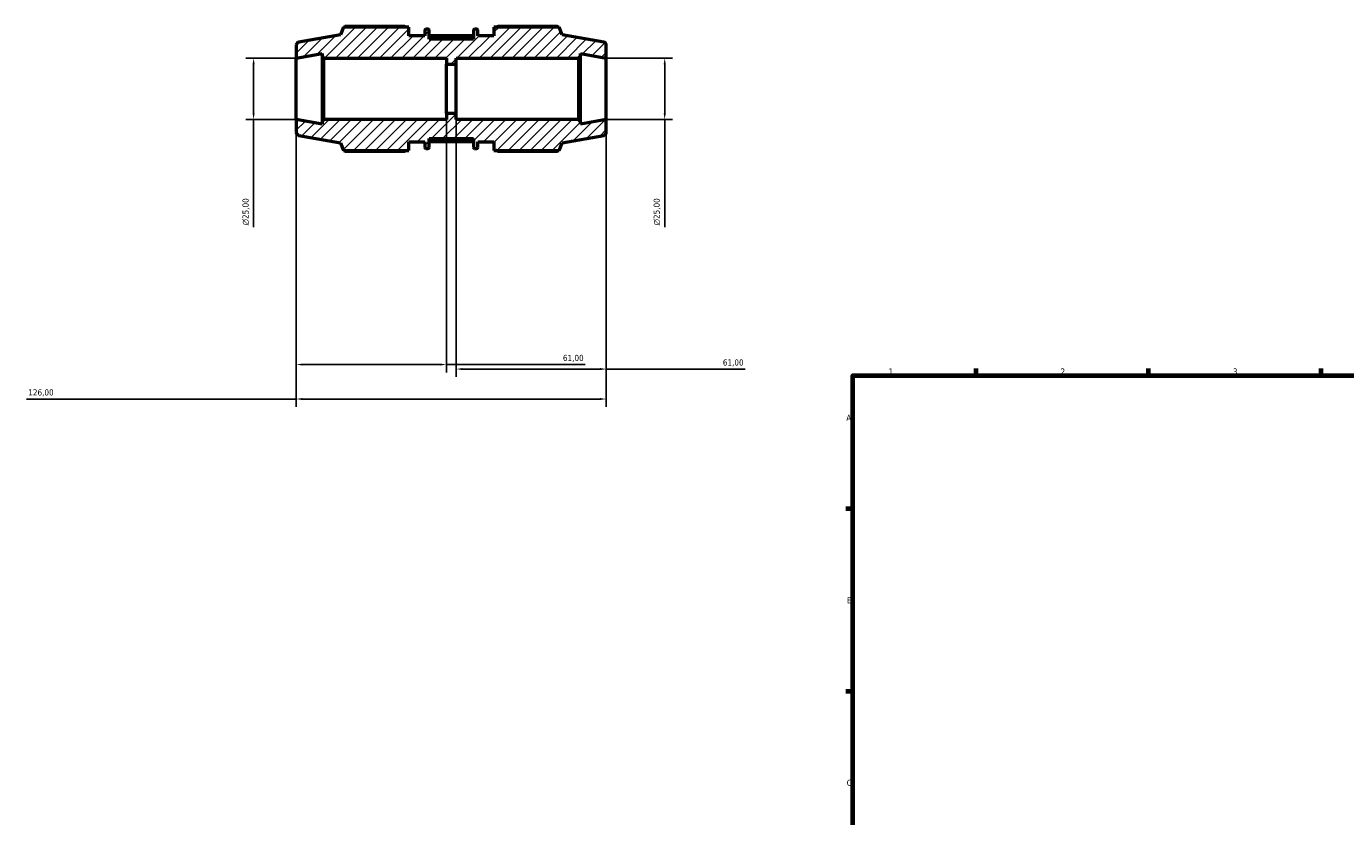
# Model space of a CAD drawing. Header units: millimetres. Extents: x -316 to 1163, y -16 to 726.
# Tile 2 of 8: x -316 to 220, y 395 to 716. Entities that reach past the tile are written whole.
import ezdxf

# ---------------------------------------------------------------- set-up
doc = ezdxf.new("R2010")
doc.units = ezdxf.units.MM
for name, color, linetype, lineweight in [('Border (ISO)', 7, 'Continuous', 70), ('Dimension (ISO)', 7, 'Continuous', 25), ('Hatch (ISO)', 7, 'Continuous', 18), ('Visible (ISO)', 7, 'Continuous', 50), ('Visible Narrow (ISO)', 7, 'Continuous', 35)]:
    doc.layers.add(name, color=color, linetype=linetype, lineweight=lineweight)
doc.styles.add('Note Text (ISO)', font='tahoma.ttf')
doc.dimstyles.new('Default (ISO)', dxfattribs={"dimtxt": 2.5, "dimasz": 2.5, "dimexe": 3.175, "dimexo": 0, "dimgap": 0.762, "dimtad": 1, "dimrnd": 1e-08, "dimzin": 0, "dimtxsty": 'Note Text (ISO)', "dimcen": 0.09, "dimdle": 10, "dimclrd": 256, "dimclre": 256, "dimclrt": 232, "dimazin": 0, "dimtfac": 1.40208, "dimtmove": 0, "dimatfit": 3, "dimfxl": 1, "dimtolj": 1, "dimtzin": 0, "dimlwd": -1, "dimlwe": -1, "dimarcsym": 0})

# ---------------------------------------------------------------- blocks, each defined once
blk = doc.blocks.new('Borders Default Border')
at = {"layer": 'Border (ISO)'}
for p, q in [((70.08, 574), (70.08, 576.9)), ((140.17, 574), (140.17, 576.9)), ((210.25, 574), (210.25, 576.9)), ((20, 519.75), (17.1, 519.75)), ((20, 445.5), (17.1, 445.5))]:
    blk.add_line(p, q, dxfattribs=at)
at = {"layer": 'Border (ISO)', "flags": 128}
blk.add_lwpolyline([(20, 20), (20, 574), (821, 574), (821, 20), (20, 20)], dxfattribs=at)
at = {"layer": 'Border (ISO)', "color": 232, "true_color": 0xca0064, "char_height": 2.5, "attachment_point": 7, "style": 'Note Text (ISO)'}
for s, insert in [('1', (34.48, 574.4)), ('2', (104.37, 574.4)), ('3', (174.43, 574.35)), ('A', (17.29, 555.62)), ('B', (17.59, 481.37)), ('C', (17.43, 407.08))]:
    blk.add_mtext(s, dxfattribs=dict(at, insert=insert))
blk = doc.blocks.new('*D7')
at = {"layer": 'Defpoints', "color": 0, "transparency": 16777216}
for p in [(-206.28, 678.16), (-80.28, 678.16), (-206.28, 564.47)]:
    blk.add_point(p, dxfattribs=at)
at = {"layer": 'Dimension (ISO)', "transparency": 16777216}
for p, q in [((-206.28, 678.16), (-206.28, 561.3)), ((-80.28, 678.16), (-80.28, 561.3)), ((-206.28, 564.47), (-316, 564.47)), ((-82.78, 564.47), (-203.78, 564.47))]:
    blk.add_line(p, q, dxfattribs=at)
for points in [[(-203.78, 564.89), (-203.78, 564.05), (-206.28, 564.47)], [(-82.78, 564.89), (-82.78, 564.05), (-80.28, 564.47)]]:
    blk.add_solid(points, dxfattribs=at)
at = {"layer": 'Dimension (ISO)', "color": 232, "true_color": 0xca0064, "transparency": 16777216, "insert": (-315.23, 568.41), "char_height": 2.5, "attachment_point": 1, "style": 'Note Text (ISO)'}
blk.add_mtext('\\A1;126,00', dxfattribs=at)
blk = doc.blocks.new('*D8')
at = {"layer": 'Defpoints', "color": 0, "transparency": 16777216}
for p in [(-80.28, 703.16), (-80.28, 678.16), (-56.53, 678.16)]:
    blk.add_point(p, dxfattribs=at)
at = {"layer": 'Dimension (ISO)', "transparency": 16777216}
for p, q in [((-80.28, 703.16), (-53.35, 703.16)), ((-56.53, 700.66), (-56.53, 680.66)), ((-80.28, 678.16), (-53.35, 678.16)), ((-56.53, 678.16), (-56.53, 634.34))]:
    blk.add_line(p, q, dxfattribs=at)
for points in [[(-56.94, 700.66), (-56.11, 700.66), (-56.53, 703.16)], [(-56.94, 680.66), (-56.11, 680.66), (-56.53, 678.16)]]:
    blk.add_solid(points, dxfattribs=at)
at = {"layer": 'Dimension (ISO)', "color": 232, "true_color": 0xca0064, "transparency": 16777216, "insert": (-61.05, 635.1), "char_height": 2.5, "attachment_point": 1, "rotation": 90, "style": 'Note Text (ISO)'}
blk.add_mtext('\\A1;\\fAIGDT|b0|i0;\\H2.5000;\\ln\\fTahoma|b0|i0;\\H2.5000;25,00', dxfattribs=at)
blk = doc.blocks.new('*D9')
at = {"layer": 'Defpoints', "color": 0, "transparency": 16777216}
for p in [(-206.28, 703.16), (-223.64, 678.16), (-206.28, 678.16)]:
    blk.add_point(p, dxfattribs=at)
at = {"layer": 'Dimension (ISO)', "transparency": 16777216}
for p, q in [((-206.28, 703.16), (-226.81, 703.16)), ((-223.64, 700.66), (-223.64, 680.66)), ((-206.28, 678.16), (-226.81, 678.16)), ((-223.64, 678.16), (-223.64, 634.34))]:
    blk.add_line(p, q, dxfattribs=at)
for points in [[(-224.05, 700.66), (-223.22, 700.66), (-223.64, 703.16)], [(-224.05, 680.66), (-223.22, 680.66), (-223.64, 678.16)]]:
    blk.add_solid(points, dxfattribs=at)
at = {"layer": 'Dimension (ISO)', "color": 232, "true_color": 0xca0064, "transparency": 16777216, "insert": (-228.16, 635.1), "char_height": 2.5, "attachment_point": 1, "rotation": 90, "style": 'Note Text (ISO)'}
blk.add_mtext('\\A1;\\fAIGDT|b0|i0;\\H2.5000;\\ln\\fTahoma|b0|i0;\\H2.5000;25,00', dxfattribs=at)
blk = doc.blocks.new('*D10')
at = {"layer": 'Defpoints', "color": 0, "transparency": 16777216}
for p in [(-206.28, 678.16), (-145.28, 680.66), (-145.28, 578.5)]:
    blk.add_point(p, dxfattribs=at)
at = {"layer": 'Dimension (ISO)', "transparency": 16777216}
for p, q in [((-206.28, 678.16), (-206.28, 575.32)), ((-145.28, 680.66), (-145.28, 575.32)), ((-203.78, 578.5), (-147.78, 578.5)), ((-145.28, 578.5), (-88.88, 578.5))]:
    blk.add_line(p, q, dxfattribs=at)
for points in [[(-203.78, 578.91), (-203.78, 578.08), (-206.28, 578.5)], [(-147.78, 578.91), (-147.78, 578.08), (-145.28, 578.5)]]:
    blk.add_solid(points, dxfattribs=at)
at = {"layer": 'Dimension (ISO)', "color": 232, "true_color": 0xca0064, "transparency": 16777216, "insert": (-97.91, 582.43), "char_height": 2.5, "attachment_point": 1, "style": 'Note Text (ISO)'}
blk.add_mtext('\\A1;61,00', dxfattribs=at)
blk = doc.blocks.new('*D11')
at = {"layer": 'Defpoints', "color": 0, "transparency": 16777216}
for p in [(-141.28, 680.66), (-80.28, 678.16), (-80.28, 576.66)]:
    blk.add_point(p, dxfattribs=at)
at = {"layer": 'Dimension (ISO)', "transparency": 16777216}
for p, q in [((-141.28, 680.66), (-141.28, 573.48)), ((-80.28, 678.16), (-80.28, 573.48)), ((-138.78, 576.66), (-82.78, 576.66)), ((-80.28, 576.66), (-23.88, 576.66))]:
    blk.add_line(p, q, dxfattribs=at)
for points in [[(-138.78, 577.07), (-138.78, 576.24), (-141.28, 576.66)], [(-82.78, 577.07), (-82.78, 576.24), (-80.28, 576.66)]]:
    blk.add_solid(points, dxfattribs=at)
at = {"layer": 'Dimension (ISO)', "color": 232, "true_color": 0xca0064, "transparency": 16777216, "insert": (-32.91, 580.59), "char_height": 2.5, "attachment_point": 1, "style": 'Note Text (ISO)'}
blk.add_mtext('\\A1;61,00', dxfattribs=at)

msp = doc.modelspace()

# ---------------------------------------------------------------- hatches: boundary and pattern name
at = {"layer": 'Hatch (ISO)'}
h = msp.add_hatch(dxfattribs=at)
h.set_pattern_fill('ANSI31', color=256, scale=25.4, style=0)
h.set_pattern_definition([(45, (0, 0), (-2.245064, 2.245064), [])])
edge = h.paths.add_edge_path()
edge.add_ellipse((-81.529, 672.955), major_axis=(0.217, -1.231), ratio=1, start_angle=0, end_angle=80)
edge.add_line((-80.279, 672.955), (-80.279, 678.156))
edge.add_line((-80.279, 678.156), (-90.779, 676.304))
edge.add_line((-90.779, 676.304), (-90.779, 677.406))
edge.add_line((-90.779, 677.406), (-91.529, 678.156))
edge.add_line((-91.529, 678.156), (-141.279, 678.156))
edge.add_line((-141.279, 678.156), (-141.279, 680.656))
edge.add_line((-141.279, 680.656), (-145.279, 680.656))
edge.add_line((-145.279, 680.656), (-145.279, 678.156))
edge.add_line((-145.279, 678.156), (-195.029, 678.156))
edge.add_line((-195.029, 678.156), (-195.779, 677.406))
edge.add_line((-195.779, 677.406), (-195.779, 676.304))
edge.add_line((-195.779, 676.304), (-206.279, 678.156))
edge.add_line((-206.279, 678.156), (-206.279, 672.955))
edge.add_ellipse((-205.029, 672.955), major_axis=(-1.25, 0), ratio=1, start_angle=0, end_angle=80)
edge.add_line((-205.246, 671.724), (-188.279, 668.732))
edge.add_line((-188.279, 668.732), (-187.12, 665.546))
edge.add_line((-187.12, 665.546), (-160.559, 665.546))
edge.add_line((-160.559, 665.546), (-160.559, 669.056))
edge.add_line((-160.559, 669.056), (-154.079, 669.056))
edge.add_line((-154.079, 669.056), (-154.079, 666.856))
edge.add_ellipse((-153.579, 666.856), major_axis=(-0.5, 0), ratio=1, start_angle=0, end_angle=90)
edge.add_line((-153.579, 666.356), (-152.779, 666.356))
edge.add_ellipse((-152.779, 666.856), major_axis=(0, -0.5), ratio=1, start_angle=0, end_angle=90)
edge.add_line((-152.279, 666.856), (-152.279, 670.406))
edge.add_line((-152.279, 670.406), (-134.279, 670.406))
edge.add_line((-134.279, 670.406), (-134.279, 666.856))
edge.add_ellipse((-133.779, 666.856), major_axis=(-0.5, 0), ratio=1, start_angle=0, end_angle=90)
edge.add_line((-133.779, 666.356), (-132.979, 666.356))
edge.add_ellipse((-132.979, 666.856), major_axis=(0, -0.5), ratio=1, start_angle=0, end_angle=90)
edge.add_line((-132.479, 666.856), (-132.479, 669.056))
edge.add_line((-132.479, 669.056), (-125.999, 669.056))
edge.add_line((-125.999, 669.056), (-125.999, 665.546))
edge.add_line((-125.999, 665.546), (-99.439, 665.546))
edge.add_line((-99.439, 665.546), (-98.279, 668.732))
edge.add_line((-98.279, 668.732), (-81.312, 671.724))
edge = h.paths.add_edge_path()
edge.add_ellipse((-81.529, 708.357), major_axis=(1.25, 0), ratio=1, start_angle=0, end_angle=80)
edge.add_line((-81.312, 709.588), (-98.279, 712.58))
edge.add_line((-98.279, 712.58), (-99.439, 715.766))
edge.add_line((-99.439, 715.766), (-125.999, 715.766))
edge.add_line((-125.999, 715.766), (-125.999, 712.256))
edge.add_line((-125.999, 712.256), (-132.479, 712.256))
edge.add_line((-132.479, 712.256), (-132.479, 714.456))
edge.add_ellipse((-132.979, 714.456), major_axis=(0.5, 0), ratio=1, start_angle=0, end_angle=90)
edge.add_line((-132.979, 714.956), (-133.779, 714.956))
edge.add_ellipse((-133.779, 714.456), major_axis=(0, 0.5), ratio=1, start_angle=0, end_angle=90)
edge.add_line((-134.279, 714.456), (-134.279, 710.906))
edge.add_line((-134.279, 710.906), (-152.279, 710.906))
edge.add_line((-152.279, 710.906), (-152.279, 714.456))
edge.add_ellipse((-152.779, 714.456), major_axis=(0.5, 0), ratio=1, start_angle=0, end_angle=90)
edge.add_line((-152.779, 714.956), (-153.579, 714.956))
edge.add_ellipse((-153.579, 714.456), major_axis=(0, 0.5), ratio=1, start_angle=0, end_angle=90)
edge.add_line((-154.079, 714.456), (-154.079, 712.256))
edge.add_line((-154.079, 712.256), (-160.559, 712.256))
edge.add_line((-160.559, 712.256), (-160.559, 715.766))
edge.add_line((-160.559, 715.766), (-187.12, 715.766))
edge.add_line((-187.12, 715.766), (-188.279, 712.58))
edge.add_line((-188.279, 712.58), (-205.246, 709.588))
edge.add_ellipse((-205.029, 708.357), major_axis=(-0.217, 1.231), ratio=1, start_angle=0, end_angle=80)
edge.add_line((-206.279, 708.357), (-206.279, 703.156))
edge.add_line((-206.279, 703.156), (-195.779, 705.007))
edge.add_line((-195.779, 705.007), (-195.779, 703.906))
edge.add_line((-195.779, 703.906), (-195.029, 703.156))
edge.add_line((-195.029, 703.156), (-145.279, 703.156))
edge.add_line((-145.279, 703.156), (-145.279, 700.656))
edge.add_line((-145.279, 700.656), (-141.279, 700.656))
edge.add_line((-141.279, 700.656), (-141.279, 703.156))
edge.add_line((-141.279, 703.156), (-91.529, 703.156))
edge.add_line((-91.529, 703.156), (-90.779, 703.906))
edge.add_line((-90.779, 703.906), (-90.779, 705.007))
edge.add_line((-90.779, 705.007), (-80.279, 703.156))
edge.add_line((-80.279, 703.156), (-80.279, 708.357))

# ---------------------------------------------------------------- linework, layer by layer
at = {"layer": 'Visible (ISO)'}
for p, q in [((-187.12, 715.766), (-188.279, 712.58)), ((-160.559, 715.766), (-187.12, 715.766)), ((-162.179, 716.061), (-186.432, 716.061)), ((-160.559, 712.256), (-160.559, 715.766)), ((-154.079, 714.456), (-154.079, 712.256)), ((-152.779, 714.956), (-153.579, 714.956)), ((-152.279, 710.906), (-152.279, 714.456)), ((-134.279, 714.456), (-134.279, 710.906)), ((-132.979, 714.956), (-133.779, 714.956)), ((-132.479, 712.256), (-132.479, 714.456)), ((-99.439, 715.766), (-125.999, 715.766)), ((-125.999, 715.766), (-125.999, 712.256)), ((-100.127, 716.061), (-124.379, 716.061)), ((-98.279, 712.58), (-99.439, 715.766)), ((-206.279, 708.357), (-206.279, 703.156)), ((-188.279, 712.58), (-205.246, 709.588)), ((-154.079, 712.256), (-160.559, 712.256)), ((-134.279, 712.179), (-152.279, 712.179)), ((-134.279, 710.906), (-152.279, 710.906)), ((-125.999, 712.256), (-132.479, 712.256)), ((-81.312, 709.588), (-98.279, 712.58)), ((-80.279, 703.156), (-80.279, 708.357)), ((-206.279, 703.156), (-195.779, 705.007)), ((-206.279, 678.156), (-206.279, 703.156)), ((-195.779, 705.007), (-195.779, 703.906)), ((-195.779, 703.906), (-195.029, 703.156)), ((-195.779, 703.906), (-195.779, 677.406)), ((-195.029, 703.156), (-145.279, 703.156)), ((-195.029, 678.156), (-195.029, 703.156)), ((-145.279, 703.156), (-145.279, 700.656)), ((-141.279, 700.656), (-141.279, 703.156)), ((-141.279, 703.156), (-91.529, 703.156)), ((-91.529, 703.156), (-90.779, 703.906)), ((-91.529, 703.156), (-91.529, 678.156)), ((-90.779, 703.906), (-90.779, 705.007)), ((-90.779, 705.007), (-80.279, 703.156)), ((-90.779, 677.406), (-90.779, 703.906)), ((-80.279, 678.156), (-80.279, 703.156)), ((-145.279, 700.656), (-141.279, 700.656)), ((-145.279, 680.656), (-145.279, 700.656)), ((-141.279, 680.656), (-141.279, 700.656)), ((-195.779, 676.304), (-206.279, 678.156)), ((-206.279, 678.156), (-206.279, 672.955)), ((-195.029, 678.156), (-195.779, 677.406)), ((-195.779, 677.406), (-195.779, 676.304)), ((-145.279, 678.156), (-195.029, 678.156)), ((-141.279, 680.656), (-145.279, 680.656)), ((-145.279, 680.656), (-145.279, 678.156)), ((-141.279, 678.156), (-141.279, 680.656)), ((-91.529, 678.156), (-141.279, 678.156)), ((-90.779, 677.406), (-91.529, 678.156)), ((-80.279, 678.156), (-90.779, 676.304)), ((-90.779, 676.304), (-90.779, 677.406)), ((-80.279, 672.955), (-80.279, 678.156)), ((-205.246, 671.724), (-188.279, 668.732)), ((-152.279, 666.856), (-152.279, 670.406)), ((-152.279, 670.406), (-134.279, 670.406)), ((-134.279, 670.406), (-134.279, 666.856)), ((-98.279, 668.732), (-81.312, 671.724)), ((-188.279, 668.732), (-187.12, 665.546)), ((-187.12, 665.546), (-160.559, 665.546)), ((-186.432, 665.251), (-162.179, 665.251)), ((-160.559, 665.546), (-160.559, 669.056)), ((-160.559, 669.056), (-154.079, 669.056)), ((-154.079, 669.056), (-154.079, 666.856)), ((-153.579, 666.356), (-152.779, 666.356)), ((-134.279, 669.133), (-152.279, 669.133)), ((-133.779, 666.356), (-132.979, 666.356)), ((-132.479, 666.856), (-132.479, 669.056)), ((-132.479, 669.056), (-125.999, 669.056)), ((-125.999, 669.056), (-125.999, 665.546)), ((-125.999, 665.546), (-99.439, 665.546)), ((-124.379, 665.251), (-100.127, 665.251)), ((-99.439, 665.546), (-98.279, 668.732))]:
    msp.add_line(p, q, dxfattribs=at)
for centre, radius, start, end in [((-153.579, 714.456), 0.5, 90, 180), ((-152.779, 714.456), 0.5, 0, 90), ((-133.779, 714.456), 0.5, 90, 180), ((-132.979, 714.456), 0.5, 0, 90), ((-205.029, 708.357), 1.25, 100, 180), ((-81.529, 708.357), 1.25, 0, 80), ((-205.029, 672.955), 1.25, 180, 260), ((-81.529, 672.955), 1.25, 280, 0), ((-153.579, 666.856), 0.5, 180, 270), ((-152.779, 666.856), 0.5, 270, 0), ((-133.779, 666.856), 0.5, 180, 270), ((-132.979, 666.856), 0.5, 270, 0)]:
    msp.add_arc(centre, radius, start, end, dxfattribs=at)
for points, weights in [([(-186.432, 716.061), (-186.519, 715.912), (-186.603, 715.766)], [1, 1.0009912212, 1.00183497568]), ([(-162.179, 716.061), (-161.94, 715.912), (-161.709, 715.766)], [1.01659625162, 1.01453677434, 1.01233146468]), ([(-124.85, 715.766), (-124.618, 715.912), (-124.379, 716.061)], [1.01233146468, 1.01453677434, 1.01659625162]), ([(-99.955, 715.766), (-100.04, 715.912), (-100.127, 716.061)], [1.00183497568, 1.0009912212, 1]), ([(-186.603, 665.546), (-186.519, 665.4), (-186.432, 665.251)], [1.00183497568, 1.0009912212, 1]), ([(-161.709, 665.546), (-161.94, 665.4), (-162.179, 665.251)], [1.01233146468, 1.01453677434, 1.01659625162]), ([(-124.379, 665.251), (-124.618, 665.4), (-124.85, 665.546)], [1.01659625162, 1.01453677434, 1.01233146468]), ([(-100.127, 665.251), (-100.04, 665.4), (-99.955, 665.546)], [1, 1.0009912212, 1.00183497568])]:
    msp.add_rational_spline(points, weights, degree=2, dxfattribs=at)
at = {"layer": 'Visible Narrow (ISO)'}
for p, q in [((-151.379, 711.929), (-135.179, 711.929)), ((-135.179, 669.383), (-151.379, 669.383))]:
    msp.add_line(p, q, dxfattribs=at)

# ---------------------------------------------------------------- block references
msp.add_blockref('Borders Default Border', (0, 0))

# ---------------------------------------------------------------- dimensions: what is measured, and where the dimension line sits
at = {"layer": 'Dimension (ISO)'}
for base, p1, p2, picture, middle in [((-223.637, 678.156), (-206.279, 703.156), (-206.279, 678.156), '*D9', (-223.637, 640.656)), ((-56.525, 678.156), (-80.279, 703.156), (-80.279, 678.156), '*D8', (-56.525, 640.656))]:
    dim = msp.add_linear_dim(base=base, p1=p1, p2=p2, angle=90, text='\\fAIGDT|b0|i0;\\H2.5000;\\ln\\fTahoma|b0|i0;\\H2.5000;<>', dimstyle='Default (ISO)', override={"dimdec": 2, "dimtp": 0, "dimtm": 0, "dimtdec": 2, "dimtofl": 0, "dimatfit": 2}, dxfattribs=at)
    dim.commit()
    dim.dimension.update_dxf_attribs({"geometry": picture, "text_midpoint": middle, "dimtype": 160})
for base, p1, p2, picture, middle in [((-206.279, 564.471), (-80.279, 678.156), (-206.279, 678.156), '*D7', (-310.279, 564.471)), ((-145.279, 578.497), (-206.279, 678.156), (-145.279, 680.656), '*D10', (-93.779, 578.497)), ((-80.279, 576.656), (-141.279, 680.656), (-80.279, 678.156), '*D11', (-28.779, 576.656))]:
    dim = msp.add_linear_dim(base=base, p1=p1, p2=p2, angle=180, dimstyle='Default (ISO)', override={"dimdec": 2, "dimtp": 0, "dimtm": 0, "dimtdec": 2, "dimtofl": 0, "dimatfit": 2}, dxfattribs=at)
    dim.commit()
    dim.dimension.update_dxf_attribs({"geometry": picture, "text_midpoint": middle, "dimtype": 160})

doc.saveas('drawing.dxf')
